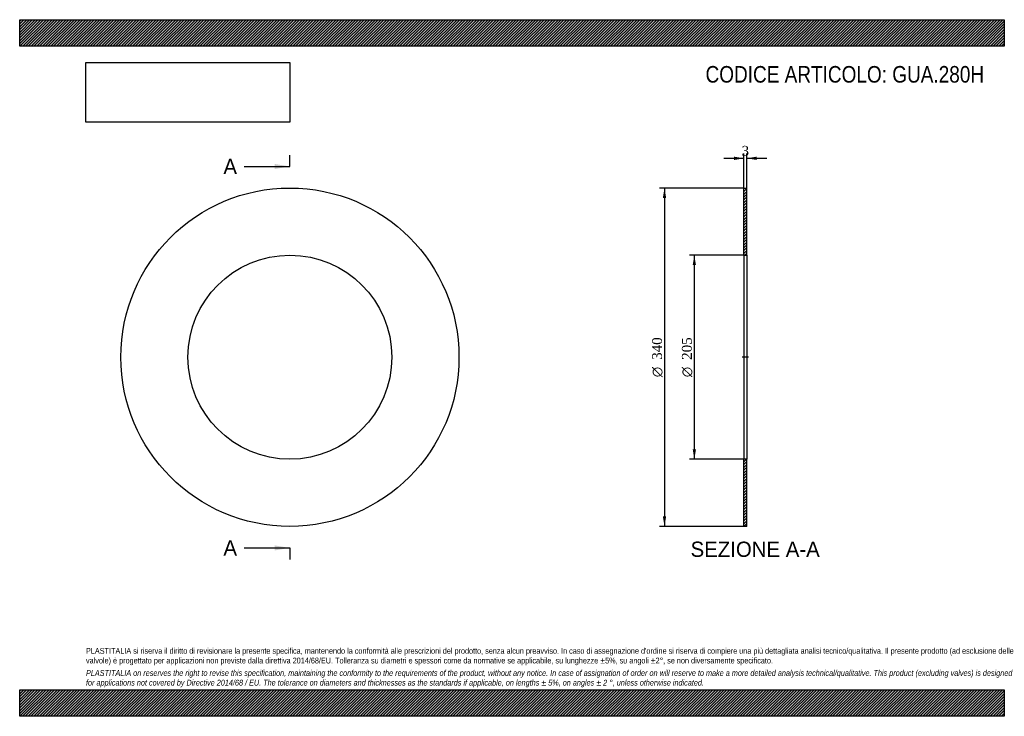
# Model space of a CAD drawing. Header units: millimetres. Extents: x 0 to 990, y 0 to 700.
import ezdxf
from ezdxf.enums import TextEntityAlignment as Align
from ezdxf.lldxf.tags import DXFTag

# ---------------------------------------------------------------- set-up
doc = ezdxf.new("R2010")
doc.units = ezdxf.units.MM
doc.header["$LTSCALE"] = 3.333333
for name, color, linetype in [('Default', 7, 'Continuous'), ('DV2_Default', 7, 'Continuous'), ('GUA.280H', 7, 'Continuous')]:
    doc.layers.add(name, color=color, linetype=linetype)
doc.styles.add('SEACAD_Solid_Edge_ANSI', font='seans.ttf')
doc.styles.add('SEACAD_Solid_Edge_ANSI1_Symbols', font='semeca1.ttf')
doc.styles.add('SEACAD_Times_New_Roman', font='times.ttf')
tags = doc.linetypes.add('CENTER2', pattern=[28.575, 19.05, -3.175, 3.175, -3.175]).pattern_tags.tags
tags[10:11] = [DXFTag(74, 4), DXFTag(75, 0), DXFTag(340, '0'), DXFTag(46, 0.0), DXFTag(50, 0.0), DXFTag(44, 0.0), DXFTag(45, 0.0)]
tags[8:9] = [DXFTag(74, 4), DXFTag(75, 0), DXFTag(340, '0'), DXFTag(46, 0.0), DXFTag(50, 0.0), DXFTag(44, 0.0), DXFTag(45, 0.0)]
tags[6:7] = [DXFTag(74, 4), DXFTag(75, 0), DXFTag(340, '0'), DXFTag(46, 0.0), DXFTag(50, 0.0), DXFTag(44, 0.0), DXFTag(45, 0.0)]
tags[4:5] = [DXFTag(74, 4), DXFTag(75, 0), DXFTag(340, '0'), DXFTag(46, 0.0), DXFTag(50, 0.0), DXFTag(44, 0.0), DXFTag(45, 0.0)]
doc.dimstyles.new('ANSImm', dxfattribs={"dimtxt": 10, "dimasz": 10, "dimexe": 5, "dimexo": 0, "dimgap": 2.5, "dimtad": 1, "dimdsep": 46, "dimtxsty": 'SEACAD_Times_New_Roman', "dimblk1": '_SE_FILLED', "dimblk2": '_SE_FILLED', "dimsah": 1, "dimcen": 5, "dimazin": 0, "dimtfac": 0.85, "dimtdec": 3, "dimtofl": 0, "dimtmove": 0, "dimatfit": 3, "dimfxl": 1, "dimarcsym": 0})
picture_1 = doc.add_image_def('image1.jpg', size_in_pixel=(4302, 1260))

# ---------------------------------------------------------------- blocks, each defined once
blk = doc.blocks.new('SE')
at = {"layer": 'GUA.280H', "color": 7, "linetype": 'Continuous'}
for radius in [170, 102.5]:
    blk.add_circle((271.7, 360.86), radius, dxfattribs=at)
blk = doc.blocks.new('SE2')
at = {"color": 7, "linetype": 'Continuous', "style": 'SEACAD_Solid_Edge_ANSI'}
blk.add_text('A', height=15.33, dxfattribs=at).set_placement((204.84, 560.19), align=Align.TOP_LEFT)
blk = doc.blocks.new('SE3')
at = {"color": 7, "linetype": 'Continuous', "style": 'SEACAD_Solid_Edge_ANSI'}
blk.add_text('A', height=15.33, dxfattribs=at).set_placement((204.84, 176.86), align=Align.TOP_LEFT)
blk = doc.blocks.new('SEANNOT_GROUP')
at = {"linetype": 'Continuous'}
blk.add_hatch(color=7, dxfattribs=at).paths.add_polyline_path([(256.37, 549.97), (271.7, 552.53), (256.37, 555.08)])
at = {"color": 7, "linetype": 'Continuous'}
blk.add_lwpolyline([(225.7, 552.53), (271.7, 552.53)], dxfattribs=at)
blk = doc.blocks.new('SEANNOT_GROUP1')
at = {"linetype": 'Continuous'}
blk.add_hatch(color=7, dxfattribs=at).paths.add_polyline_path([(256.37, 166.64), (271.7, 169.19), (256.37, 171.75)])
at = {"color": 7, "linetype": 'Continuous'}
blk.add_lwpolyline([(225.7, 169.19), (271.7, 169.19)], dxfattribs=at)
blk = doc.blocks.new('SE1')
at = {"layer": 'Default', "color": 7, "linetype": 'CENTER2'}
for p, q in [((271.7, 552.53), (271.7, 564.03)), ((271.7, 169.19), (271.7, 157.69))]:
    blk.add_line(p, q, dxfattribs=at)
at = {"layer": 'Default', "color": 7, "linetype": 'CENTER2', "const_width": 0.0001}
blk.add_lwpolyline([(271.7, 552.53), (271.7, 169.19)], dxfattribs=at)
at = {"layer": 'Default'}
for name in ['SE2', 'SEANNOT_GROUP', 'SE3', 'SEANNOT_GROUP1']:
    blk.add_blockref(name, (0, 0), dxfattribs=at)
blk = doc.blocks.new('SE4')
at = {"layer": 'GUA.280H', "linetype": 'Continuous'}
h = blk.add_hatch(dxfattribs=at)
h.set_pattern_fill('LINE', scale=0.62992, angle=45, style=0)
h.paths.add_polyline_path([(731.14, 463.36), (731.14, 530.86), (728.14, 530.86), (728.14, 463.36)])
h = blk.add_hatch(dxfattribs=at)
h.set_pattern_fill('LINE', scale=0.62992, angle=45, style=0)
h.paths.add_polyline_path([(731.14, 190.86), (731.14, 258.36), (728.14, 258.36), (728.14, 190.86)])
at = {"layer": 'DV2_Default', "color": 7, "linetype": 'CENTER2'}
blk.add_line((732.89, 360.86), (726.39, 360.86), dxfattribs=at)
at = {"layer": 'GUA.280H', "color": 7, "linetype": 'Continuous'}
for p, q in [((728.14, 463.36), (728.14, 530.86)), ((728.14, 530.86), (731.14, 530.86)), ((731.14, 463.36), (731.14, 530.86)), ((728.14, 463.36), (728.14, 258.36)), ((728.14, 463.36), (731.14, 463.36)), ((731.14, 463.36), (731.14, 258.36)), ((728.14, 190.86), (728.14, 258.36)), ((731.14, 258.36), (728.14, 258.36)), ((731.14, 190.86), (731.14, 258.36)), ((731.14, 190.86), (728.14, 190.86))]:
    blk.add_line(p, q, dxfattribs=at)
blk = doc.blocks.new('DMBLK43')
at = {"layer": 'Default', "linetype": 'Continuous'}
for points in [[(718.14, 562.37), (718.14, 559.03), (728.14, 560.7)], [(741.14, 562.37), (731.14, 560.7), (741.14, 559.03)]]:
    blk.add_hatch(color=7, dxfattribs=at).paths.add_polyline_path(points)
at = {"layer": 'Default', "color": 7, "linetype": 'Continuous'}
for p, q in [((728.14, 530.86), (728.14, 565.7)), ((731.14, 530.86), (731.14, 565.7)), ((708.14, 560.7), (728.14, 560.7)), ((731.14, 560.7), (751.14, 560.7))]:
    blk.add_line(p, q, dxfattribs=at)
at = {"layer": 'Default', "color": 7, "linetype": 'Continuous', "style": 'SEACAD_Times_New_Roman'}
blk.add_text('3', height=10, dxfattribs=at).set_placement((725.85, 573.2), align=Align.TOP_LEFT)
blk = doc.blocks.new('_SE_FILLED')
at = {"color": 0}
blk.add_line((0, 0), (-1, 0), dxfattribs=at)
blk.add_solid([(0, 0), (-1, -0.1665), (-1, 0.1665), (0, 0)], dxfattribs=at)
blk = doc.blocks.new('GDimGGroup')
at = {"layer": 'Default', "linetype": 'Continuous'}
for points in [[(676.67, 453.36), (680, 453.36), (678.33, 463.36)], [(676.67, 268.36), (678.33, 258.36), (680, 268.36)]]:
    blk.add_hatch(color=7, dxfattribs=at).paths.add_polyline_path(points)
at = {"layer": 'Default', "color": 7, "linetype": 'Continuous'}
for p, q in [((729.64, 463.36), (673.33, 463.36)), ((678.33, 463.36), (678.33, 258.36)), ((729.64, 258.36), (673.33, 258.36))]:
    blk.add_line(p, q, dxfattribs=at)
for s, style, p in [('205', 'SEACAD_Times_New_Roman', (665.83, 358.19)), ('O', 'SEACAD_Solid_Edge_ANSI1_Symbols', (665.83, 340.78))]:
    blk.add_text(s, height=10, rotation=90, dxfattribs=dict(at, style=style)).set_placement(p, align=Align.TOP_LEFT)
blk = doc.blocks.new('GDimGGroup1')
at = {"layer": 'Default', "linetype": 'Continuous'}
for points in [[(646.67, 520.86), (650, 520.86), (648.33, 530.86)], [(646.67, 200.86), (648.33, 190.86), (650, 200.86)]]:
    blk.add_hatch(color=7, dxfattribs=at).paths.add_polyline_path(points)
at = {"layer": 'Default', "color": 7, "linetype": 'Continuous'}
for p, q in [((728.14, 530.86), (643.33, 530.86)), ((648.33, 530.86), (648.33, 190.86)), ((728.14, 190.86), (643.33, 190.86))]:
    blk.add_line(p, q, dxfattribs=at)
for s, style, p in [('340', 'SEACAD_Times_New_Roman', (635.83, 358.19)), ('O', 'SEACAD_Solid_Edge_ANSI1_Symbols', (635.83, 340.78))]:
    blk.add_text(s, height=10, rotation=90, dxfattribs=dict(at, style=style)).set_placement(p, align=Align.TOP_LEFT)

msp = doc.modelspace()

# ---------------------------------------------------------------- hatches: boundary and pattern name
at = {"layer": 'Default', "linetype": 'Continuous'}
h = msp.add_hatch(dxfattribs=at)
h.set_pattern_fill('LINE', scale=0.629921, angle=45, style=0)
h.paths.add_polyline_path([(990, 673.333), (990, 700), (0, 700), (0, 673.333)])
for points in [[(990, 673.333), (990, 700), (0, 700), (0, 673.333)], [(990, 0), (990, 26.667), (0, 26.667), (0, 0)]]:
    msp.add_hatch(color=7, dxfattribs=at).paths.add_polyline_path(points)
h = msp.add_hatch(dxfattribs=at)
h.set_pattern_fill('LINE', scale=0.62992, angle=45, style=0)
h.paths.add_polyline_path([(990, 0), (990, 26.667), (0, 26.667), (0, 0)])

# ---------------------------------------------------------------- linework, layer by layer
at = {"layer": 'Default', "color": 7, "linetype": 'Continuous'}
for p, q in [((0, 700), (990, 700)), ((0, 673.333), (0, 700)), ((990, 700), (990, 673.333)), ((990, 673.333), (0, 673.333)), ((0, 26.667), (990, 26.667)), ((0, 0), (0, 26.667)), ((990, 26.667), (990, 0)), ((990, 0), (0, 0))]:
    msp.add_line(p, q, dxfattribs=at)

# ---------------------------------------------------------------- block references
at = {"layer": 'Default'}
for name in ['SE1', 'SE', 'GDimGGroup1', 'SE4', 'GDimGGroup']:
    msp.add_blockref(name, (0, 0), dxfattribs=at)

# ---------------------------------------------------------------- texts
at = {"layer": 'Default', "color": 7, "linetype": 'Continuous', "style": 'SEACAD_Solid_Edge_ANSI'}
msp.add_text('SEZIONE A-A', height=15.33333, dxfattribs=at).set_placement((674.55, 175.526), align=Align.TOP_LEFT)
at = {"layer": 'Default', "attachment_point": 1}
for s, insert, char_height, width in [('{\\fArial Narrow|b0||i0||c0|p34;\\C7;\\H16.66666667;\\W1.;CODICE ARTICOLO: GUA.280H}', (689.604, 653.445), 16.66667, 283.12836), ("{\\fArial Narrow|b0||i0||c0|p34;\\C7;\\H5.833333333;\\W1.;PLASTITALIA si riserva il diritto di revisionare la presente specifica, mantenendo la conformità alle prescrizioni del prodotto, senza alcun preavviso. In caso di assegnazione d'ordine si riserva di compiere una più dettagliata analisi tecnico/qualitativa. Il presente prodotto (ad esclusione delle \\P}{\\fArial Narrow|b0||i0||c0|p34;\\C7;\\H5.833333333;\\W1.;valvole) è progettato per applicazioni non previste dalla direttiva 2014/68/EU. Tolleranza su diametri e spessori come da normative se applicabile, su lunghezze ±5%, su angoli ±2°, se non diversamente specificato.\\P}{\\fArial Narrow|b0||i0||c0|p34;\\C7;\\H1.666666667;\\W1.;   \\P}{\\fArial Narrow|b0||i1||c0|p34;\\C7;\\H5.833333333;\\W1.;PLASTITALIA on reserves the right to revise this specification, maintaining the conformity to the requirements of the product, without any notice. In case of assignation of order on will reserve to make a more detailed analysis technical/qualitative. This product (excluding valves) is designed \\P}{\\fArial Narrow|b0||i1||c0|p34;\\C7;\\H5.833333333;\\W1.;for applications not covered by Directive 2014/68 / EU. The tolerance on diameters and thicknesses as the standards if applicable, on lengths ± 5%, on angles ± 2 °, unless otherwise indicated.\\P}", (66.667, 68.675), 5.833333, 856.66667)]:
    msp.add_mtext(s, dxfattribs=dict(at, insert=insert, char_height=char_height, width=width))

# ---------------------------------------------------------------- dimensions: what is measured, and where the dimension line sits
at = {"layer": 'Default', "color": 7, "linetype": 'Continuous'}
dim = msp.add_linear_dim(base=(728.143, 560.701), p1=(728.143, 530.859), p2=(731.143, 530.859), angle=0, text='\\A1;<>', dimstyle='ANSImm', dxfattribs=at)
dim.commit()
dim.dimension.update_dxf_attribs({"geometry": 'DMBLK43', "text_midpoint": (729.643, 560.701), "dimtype": 161})

# ---------------------------------------------------------------- pictures from other files: only their frames are drawn
image = msp.add_image(picture_1, insert=(66.667, 597.011), size_in_units=(204.857, 60))
image.dxf.flags = 7

doc.saveas('drawing.dxf')
